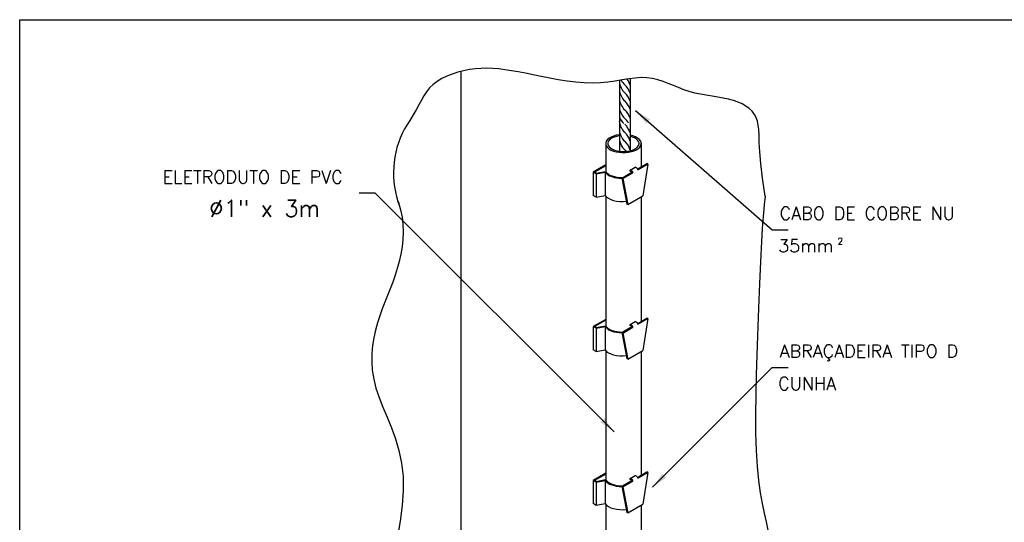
# Model space of a CAD drawing. Header units: metres. Extents: x 2092 to 2374, y -368 to -200.
# Tile 10 of 20: x 2190 to 2218, y -281 to -267. Entities that reach past the tile are written whole.
import ezdxf

# ---------------------------------------------------------------- set-up
doc = ezdxf.new("R2010")
doc.units = ezdxf.units.M
doc.header["$LTSCALE"] = 0.3
doc.layers.get('0').update_dxf_attribs({"color": 251})
doc.styles.add('100CL', font='romans.shx', dxfattribs={"height": 2.5})
doc.styles.add('80CL', font='romans.shx', dxfattribs={"height": 12})

msp = doc.modelspace()

# ---------------------------------------------------------------- linework, layer by layer
at = {"color": 0, "linetype": 'ByBlock'}
for p, q in [((2202.339, -287.85), (2202.339, -268.332)), ((2206.911, -268.591), (2206.911, -270.637)), ((2207.22, -268.544), (2207.22, -270.622)), ((2207.375, -269.462), (2211.324, -272.901)), ((2206.516, -270.414), (2206.516, -271.221)), ((2207.545, -270.414), (2207.545, -271.087)), ((2206.516, -271.033), (2206.156, -271.241)), ((2206.516, -271.057), (2206.197, -271.241)), ((2207.441, -271.147), (2207.709, -270.992)), ((2207.446, -271.175), (2207.736, -271.008)), ((2207.736, -271.008), (2207.591, -271.926)), ((2207.736, -271.008), (2207.709, -270.992)), ((2206.156, -271.241), (2206.156, -271.91)), ((2206.242, -271.291), (2206.156, -271.241)), ((2206.246, -271.269), (2206.197, -271.241)), ((2206.242, -271.291), (2206.503, -271.241)), ((2206.242, -271.291), (2206.242, -271.96)), ((2206.246, -271.269), (2206.514, -271.218)), ((2206.503, -271.241), (2206.503, -271.91)), ((2206.516, -271.131), (2206.516, -271.22)), ((2206.986, -271.41), (2207.275, -271.243)), ((2207.012, -271.425), (2207.302, -271.258)), ((2207.224, -271.181), (2207.368, -271.097)), ((2207.284, -271.216), (2207.224, -271.181)), ((2207.224, -271.213), (2207.224, -271.181)), ((2207.275, -271.243), (2207.224, -271.213)), ((2207.429, -271.132), (2207.368, -271.097)), ((2207.446, -271.175), (2207.446, -271.164)), ((2207.012, -271.425), (2206.986, -271.41)), ((2206.986, -271.41), (2207.13, -272.162)), ((2207.012, -271.425), (2207.157, -272.177)), ((2199.86, -271.842), (2199.396, -271.842)), ((2206.757, -278.74), (2199.86, -271.842)), ((2206.242, -271.96), (2206.156, -271.91)), ((2206.242, -271.959), (2206.503, -271.91)), ((2206.516, -271.926), (2206.516, -275.678)), ((2207.157, -272.177), (2207.591, -271.926)), ((2207.157, -272.177), (2207.13, -272.162)), ((2207.545, -271.953), (2207.545, -275.545)), ((2211.324, -272.901), (2211.788, -272.901)), ((2206.516, -275.49), (2206.156, -275.698)), ((2206.516, -275.514), (2206.197, -275.698)), ((2206.516, -275.588), (2206.516, -275.678)), ((2207.224, -275.638), (2207.368, -275.555)), ((2207.429, -275.59), (2207.368, -275.555)), ((2207.441, -275.605), (2207.709, -275.45)), ((2207.446, -275.632), (2207.736, -275.465)), ((2207.446, -275.632), (2207.446, -275.622)), ((2207.736, -275.465), (2207.591, -276.384)), ((2207.736, -275.465), (2207.709, -275.45)), ((2206.242, -275.748), (2206.156, -275.698)), ((2206.156, -275.698), (2206.156, -276.367)), ((2206.246, -275.726), (2206.197, -275.698)), ((2206.242, -275.748), (2206.503, -275.699)), ((2206.242, -275.748), (2206.242, -276.418)), ((2206.246, -275.726), (2206.514, -275.676)), ((2206.503, -275.699), (2206.503, -276.367)), ((2206.986, -275.868), (2207.275, -275.7)), ((2206.986, -275.868), (2207.13, -276.619)), ((2207.012, -275.883), (2206.986, -275.868)), ((2207.012, -275.883), (2207.302, -275.716)), ((2207.012, -275.883), (2207.157, -276.635)), ((2207.224, -275.671), (2207.224, -275.638)), ((2207.284, -275.673), (2207.224, -275.638)), ((2207.275, -275.7), (2207.224, -275.671)), ((2206.242, -276.418), (2206.156, -276.367)), ((2206.242, -276.417), (2206.503, -276.367)), ((2206.516, -276.383), (2206.516, -276.871)), ((2207.157, -276.635), (2207.591, -276.384)), ((2207.545, -276.411), (2207.545, -279.985)), ((2207.157, -276.635), (2207.13, -276.619)), ((2206.516, -276.871), (2206.516, -280.119)), ((2207.866, -280.337), (2211.324, -276.879)), ((2211.324, -276.879), (2211.788, -276.879)), ((2207.545, -279.251), (2207.545, -279.985)), ((2207.441, -280.045), (2207.709, -279.89)), ((2207.736, -279.906), (2207.709, -279.89)), ((2206.516, -279.931), (2206.156, -280.139)), ((2206.156, -280.139), (2206.156, -280.808)), ((2206.242, -280.189), (2206.156, -280.139)), ((2206.516, -279.955), (2206.197, -280.139)), ((2206.246, -280.167), (2206.197, -280.139)), ((2206.242, -280.189), (2206.503, -280.14)), ((2206.246, -280.167), (2206.514, -280.116)), ((2206.503, -280.14), (2206.503, -280.808)), ((2206.986, -280.308), (2207.275, -280.141)), ((2207.012, -280.323), (2207.302, -280.156)), ((2207.224, -280.079), (2207.368, -279.995)), ((2207.284, -280.114), (2207.224, -280.079)), ((2207.224, -280.111), (2207.224, -280.079)), ((2207.275, -280.141), (2207.224, -280.111)), ((2207.429, -280.03), (2207.368, -279.995)), ((2207.446, -280.073), (2207.736, -279.906)), ((2207.446, -280.073), (2207.446, -280.062)), ((2207.736, -279.906), (2207.591, -280.825)), ((2206.242, -280.189), (2206.242, -280.858)), ((2207.012, -280.323), (2206.986, -280.308)), ((2206.986, -280.308), (2207.13, -281.06)), ((2207.012, -280.323), (2207.157, -281.075)), ((2206.242, -280.858), (2206.156, -280.808)), ((2206.242, -280.857), (2206.503, -280.808)), ((2206.516, -280.822), (2206.516, -283.458)), ((2207.157, -281.075), (2207.591, -280.825)), ((2207.545, -280.851), (2207.545, -283.326)), ((2207.157, -281.075), (2207.13, -281.06))]:
    msp.add_line(p, q, dxfattribs=at)
at = {"color": 1}
msp.add_lwpolyline([(2189.588, -266.839), (2234.234, -266.839), (2234.234, -314.897), (2189.588, -314.897)], close=True, dxfattribs=at)
at = {"color": 0, "linetype": 'ByBlock'}
for points in [[(2211.123, -271.937), (2211.05, -271.416), (2211.002, -270.993), (2210.972, -270.654), (2210.955, -270.385), (2210.946, -270.175), (2210.937, -270.011), (2210.925, -269.879), (2210.902, -269.768), (2210.864, -269.666), (2210.812, -269.571), (2210.744, -269.484), (2210.663, -269.404), (2210.568, -269.333), (2210.46, -269.27), (2210.339, -269.215), (2210.207, -269.169), (2210.064, -269.131), (2209.911, -269.1), (2209.752, -269.073), (2209.588, -269.047), (2209.422, -269.021), (2209.255, -268.991), (2209.089, -268.956), (2208.928, -268.912), (2208.772, -268.86), (2208.62, -268.8), (2208.471, -268.738), (2208.323, -268.677), (2208.175, -268.62), (2208.024, -268.571), (2207.869, -268.535), (2207.709, -268.515), (2207.542, -268.512), (2207.367, -268.525), (2207.184, -268.549), (2206.992, -268.579), (2206.792, -268.61), (2206.583, -268.638), (2206.364, -268.659), (2206.135, -268.668), (2205.896, -268.662), (2205.65, -268.642), (2205.4, -268.612), (2205.148, -268.572), (2204.899, -268.527), (2204.656, -268.48), (2204.421, -268.432), (2204.197, -268.386), (2203.988, -268.346), (2203.791, -268.311), (2203.604, -268.282), (2203.426, -268.261), (2203.254, -268.247), (2203.086, -268.242), (2202.919, -268.245), (2202.751, -268.258), (2202.582, -268.281), (2202.412, -268.313), (2202.245, -268.355), (2202.083, -268.408), (2201.927, -268.469), (2201.782, -268.541), (2201.65, -268.621), (2201.532, -268.711), (2201.431, -268.81), (2201.344, -268.919), (2201.266, -269.036), (2201.192, -269.161), (2201.119, -269.296), (2201.043, -269.438), (2200.959, -269.588), (2200.863, -269.746), (2200.752, -269.914), (2200.702, -269.99)], [(2200.518, -272.082), (2200.531, -272.116), (2200.592, -272.324), (2200.634, -272.536), (2200.658, -272.75), (2200.665, -272.965), (2200.657, -273.18), (2200.634, -273.394), (2200.599, -273.606), (2200.553, -273.815), (2200.497, -274.019), (2200.434, -274.218), (2200.364, -274.414), (2200.289, -274.607), (2200.213, -274.799), (2200.136, -274.992), (2200.061, -275.187), (2199.989, -275.386), (2199.923, -275.59), (2199.864, -275.8), (2199.816, -276.018), (2199.78, -276.243), (2199.759, -276.474), (2199.756, -276.713), (2199.774, -276.959), (2199.814, -277.213), (2199.879, -277.473), (2199.971, -277.742), (2200.082, -278.02), (2200.203, -278.311), (2200.327, -278.616), (2200.443, -278.938), (2200.544, -279.278), (2200.621, -279.64), (2200.665, -280.026), (2200.67, -280.436), (2200.64, -280.867), (2200.582, -281.312), (2200.503, -281.768)], [(2211.123, -271.937), (2211.097, -272.182), (2211.067, -272.521), (2211.041, -272.871), (2211.017, -273.237), (2210.997, -273.622), (2210.978, -274.03), (2210.96, -274.464), (2210.942, -274.929), (2210.923, -275.427), (2210.903, -275.961), (2210.883, -276.52), (2210.866, -277.093), (2210.853, -277.667), (2210.847, -278.231), (2210.849, -278.771), (2210.862, -279.277), (2210.888, -279.737), (2210.927, -280.14), (2210.977, -280.494), (2211.034, -280.806), (2211.093, -281.084), (2211.15, -281.338), (2211.202, -281.577)]]:
    msp.add_lwpolyline(points, dxfattribs=at)
for centre, radius, start, end in [((2207.408, -268.585), 0.499, 184.9701, 226.899), ((2207.408, -268.352), 0.499, 207.5306, 226.899), ((2206.752, -269.085), 0.484, 15.1899, 49.4163), ((2206.752, -268.851), 0.484, 15.1899, 37.5293), ((2207.408, -268.818), 0.499, 184.9701, 226.899), ((2206.752, -269.318), 0.484, 15.1899, 49.4163), ((2207.409, -269.078), 0.499, 184.9701, 226.899), ((2207.409, -269.323), 0.499, 184.9701, 226.899), ((2206.752, -269.551), 0.484, 15.1899, 49.4163), ((2206.752, -269.81), 0.484, 15.1899, 49.4163), ((2207.407, -269.725), 0.499, 184.9701, 226.899), ((2207.394, -269.449), 0.525, 203.0812, 227.2884), ((2206.751, -270.224), 0.484, 15.1899, 49.4163), ((2206.752, -270.055), 0.484, 28.4371, 49.4163), ((2203.115, -271.262), 2.728, 152.2132, 200.6587), ((2207.408, -269.984), 0.499, 184.9701, 226.899), ((2206.751, -270.458), 0.484, 15.1899, 49.4163), ((2207.408, -270.23), 0.499, 184.9701, 235.1288), ((2206.751, -270.717), 0.484, 13.626, 49.4163), ((2207.254, -271.253), 0.0483, 353.8298, 50.7305), ((2207.398, -271.169), 0.0483, 353.8298, 50.7305), ((2207.398, -275.627), 0.0483, 353.8298, 50.7305), ((2207.254, -275.711), 0.0483, 353.8298, 50.7305), ((2207.254, -280.151), 0.0483, 353.8298, 50.7305), ((2207.398, -280.068), 0.0483, 353.8298, 50.7305)]:
    msp.add_arc(centre, radius, start, end, dxfattribs=at)
for centre, major_axis, start_param, end_param in [((2207.03, -270.414), (-0.514, 0), 4.952173, 10.61572), ((2207.03, -270.414), (-0.452, 0), 4.985677, 10.56425), ((2206.99, -271.157), (-0.514, 0), 0.329863, 1.566094), ((2207.003, -271.137), (-0.514, 0), 0.313964, 1.566094), ((2206.99, -271.825), (-0.514, 0), 0.329863, 1.816391), ((2206.99, -275.614), (-0.514, 0), 0.329863, 1.566094), ((2207.003, -275.595), (-0.514, 0), 0.313964, 1.566094), ((2206.99, -276.283), (-0.514, 0), 0.329863, 1.816391), ((2206.99, -280.055), (-0.514, 0), 0.329863, 1.566094), ((2207.003, -280.035), (-0.514, 0), 0.313964, 1.566094), ((2206.99, -280.723), (-0.514, 0), 0.329863, 1.816391)]:
    msp.add_ellipse(centre, major_axis=major_axis, ratio=0.509483, start_param=start_param, end_param=end_param, dxfattribs=at)
for points in [[(2207.792, -269.715), (2207.687, -269.836), (2207.375, -269.462)], [(2206.476, -278.341), (2206.362, -278.454), (2206.757, -278.74)], [(2208.264, -280.057), (2208.152, -279.942), (2207.866, -280.337)]]:
    msp.add_solid(points, dxfattribs=at)

# ---------------------------------------------------------------- texts
for s, height, style, p in [('ELETRODUTO DE PVC', 0.37125, '100CL', (2193.718, -271.565)), ('%%C1" x 3m', 0.4826, '100CL', (2195.062, -272.527)), ('CABO DE COBRE NU', 0.37125, '80CL', (2211.543, -272.614)), ('35mm ', 0.3713, '80CL', (2211.501, -273.551)), ('2', 0.186, '80CL', (2213.215, -273.327)), ('ABRAÇADEIRA TIPO D', 0.37125, '80CL', (2211.543, -276.592)), ('CUNHA', 0.3713, '80CL', (2211.501, -277.529))]:
    msp.add_text(s, height=height, dxfattribs=dict(at, style=style)).set_placement(p)

doc.saveas('drawing.dxf')
